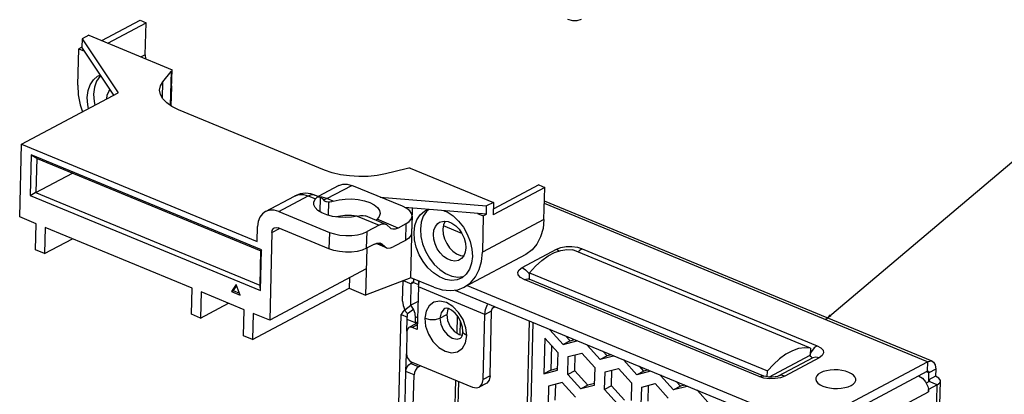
# Model space of a CAD drawing. Extents: x 0 to 1189, y 0 to 841.
# Tile 8 of 10: x 532 to 753, y 413 to 497. Entities that reach past the tile are written whole.
import ezdxf

# ---------------------------------------------------------------- set-up
doc = ezdxf.new("R2010")
doc.units = 0
doc.header["$LTSCALE"] = 65.395
doc.layers.get('0').update_dxf_attribs({"linetype": 'CONTINUOUS'})
doc.layers.add('03__ASM_ALL_CURVES', color=7, linetype='CONTINUOUS')

msp = doc.modelspace()

# ---------------------------------------------------------------- linework, layer by layer
at = {"color": 2, "linetype": 'CONTINUOUS'}
msp.add_line((712.61, 429.69), (865.27, 558.44), dxfattribs=at)
at = {"color": 7, "linetype": 'CONTINUOUS'}
for p, q in [((550.16, 492.21), (558.77, 496.78)), ((551.48, 491.67), (560.1, 496.23)), ((558.77, 496.78), (560.1, 496.23)), ((559.91, 489.06), (560.1, 496.23)), ((547.24, 493.42), (545.73, 492.61)), ((547.24, 493.42), (565.92, 485.71)), ((545.73, 492.61), (545.68, 490.75)), ((545.73, 492.61), (553.79, 480.53)), ((544.76, 482.26), (544.97, 490.38)), ((545.68, 490.75), (544.97, 490.38)), ((544.97, 490.38), (546.29, 489.83)), ((552.84, 480.03), (545.68, 490.75)), ((559.91, 489.06), (558.99, 488.57)), ((559.91, 489.06), (559.96, 488.17)), ((549.43, 484.36), (549.84, 484.52)), ((549.92, 484.39), (549.7, 484.2)), ((563.86, 482.99), (565.69, 485.27)), ((565.69, 485.27), (565.49, 477.74)), ((565.82, 481.59), (565.92, 485.71)), ((563.76, 479.31), (563.86, 482.99)), ((565.86, 481.85), (565.83, 482.09)), ((532.13, 469.05), (553.79, 480.53)), ((565.75, 477.57), (565.86, 481.85)), ((565.82, 481.59), (565.86, 481.85)), ((600.16, 463.22), (567.38, 476.74)), ((531.7, 452.69), (532.13, 469.05)), ((532.13, 469.05), (585.04, 447.23)), ((534.31, 466.65), (534.08, 457.49)), ((585.99, 445.34), (534.31, 466.65)), ((534.31, 466.65), (535.56, 465.88)), ((535.56, 465.88), (535.36, 458.18)), ((535.65, 465.8), (535.56, 465.88)), ((535.65, 465.8), (585.86, 445.09)), ((535.36, 458.18), (543.57, 462.53)), ((618.48, 463.5), (613.87, 462.37)), ((619.38, 463.67), (638.07, 455.96)), ((648.28, 459.87), (638.03, 454.44)), ((648.28, 459.87), (649.6, 459.33)), ((534.08, 457.49), (535.15, 458.17)), ((535.36, 458.18), (535.15, 458.17)), ((585.68, 437.33), (535.15, 458.17)), ((603.33, 459.77), (598.69, 457.31)), ((600.67, 456.81), (606.28, 459.78)), ((617.67, 455.09), (606.28, 459.78)), ((649.6, 459.33), (637.99, 453.17)), ((649.41, 452.14), (649.6, 459.33)), ((534.08, 457.49), (585.75, 436.18)), ((586.9, 453.94), (593.37, 457.37)), ((589.85, 453.95), (596.45, 457.45)), ((596.45, 457.45), (598.1, 456.77)), ((599.27, 457.07), (597.95, 457.61)), ((599.19, 453.85), (599.27, 457.07)), ((599.65, 457.1), (599.2, 457.1)), ((600.67, 456.81), (599.65, 457.1)), ((599.89, 456.57), (600.06, 456.58)), ((600.06, 456.58), (600.67, 456.81)), ((602.12, 456.21), (600.67, 456.81)), ((601.04, 456), (600.96, 453.09)), ((612.64, 457.16), (636.55, 455.16)), ((638.07, 455.96), (636.55, 455.16)), ((638.07, 455.96), (637.99, 453.17)), ((589.85, 453.95), (601.24, 449.25)), ((636.5, 453.3), (618.16, 454.84)), ((619.53, 439.08), (619.93, 454.69)), ((622.78, 454.11), (623.51, 454.39)), ((623.57, 454.38), (623.05, 453.95)), ((634.47, 453.47), (635.79, 452.92)), ((635.79, 452.92), (636.5, 453.3)), ((636.5, 453.3), (636.55, 455.16)), ((535.37, 451.18), (531.7, 452.69)), ((535.22, 445.34), (535.37, 451.18)), ((607.5, 452.89), (612.42, 450.86)), ((613.93, 451.02), (609.34, 452.92)), ((616.65, 450.22), (611.93, 452.17)), ((618.39, 451.14), (616.65, 450.22)), ((618.39, 451.14), (618.29, 447.42)), ((619.8, 452.88), (619.71, 449.16)), ((635.79, 452.92), (635.58, 444.81)), ((649.41, 452.14), (635.58, 444.81)), ((537.43, 450.33), (537.28, 444.49)), ((570.41, 436.73), (537.43, 450.33)), ((585.04, 447.23), (585.13, 450.53)), ((588.34, 449.21), (587.83, 429.55)), ((588.34, 449.21), (590.05, 450.11)), ((601.14, 445.54), (589.75, 450.23)), ((601.24, 449.25), (601.14, 445.54)), ((609.6, 445.7), (609.69, 449.41)), ((612.42, 450.86), (609.69, 449.41)), ((615.14, 450.06), (614.95, 450.16)), ((630.98, 449.02), (626.84, 450.73)), ((537.28, 444.49), (543.55, 447.81)), ((611.34, 446.62), (609.6, 445.7)), ((614.06, 445.81), (611.74, 446.77)), ((612.11, 446.85), (613.45, 446.3)), ((612.84, 446.78), (613.04, 446.68)), ((618.29, 447.42), (615.57, 445.98)), ((537.28, 444.49), (535.22, 445.34)), ((585.66, 437.43), (585.86, 445.14)), ((585.75, 436.18), (585.99, 445.34)), ((585.99, 445.34), (585.86, 445.14)), ((609.61, 445.7), (609.34, 435.19)), ((652.25, 445.47), (652.86, 445.09)), ((709.27, 423.32), (655.86, 445.34)), ((645.33, 444.29), (631.5, 436.96)), ((609.49, 441.04), (587.83, 429.55)), ((645.97, 440.14), (646.17, 439.75)), ((646.15, 438.76), (646.19, 440.21)), ((646.19, 440.21), (699.59, 418.19)), ((605.73, 439.04), (605.67, 436.71)), ((619.53, 439.08), (609.34, 435.19)), ((617.79, 438.43), (619.62, 437.68)), ((624.72, 436.94), (619.53, 439.08)), ((620.19, 437.98), (619.62, 437.68)), ((619.8, 438.02), (619.77, 438)), ((620.12, 438.83), (620.1, 438.02)), ((620.1, 438.02), (621.24, 437.55)), ((621.26, 438.36), (621.24, 437.55)), ((645, 438.67), (645.66, 438.86)), ((645.66, 438.86), (646.07, 438.79)), ((646.07, 438.79), (645.93, 438.86)), ((698.79, 417.05), (646.07, 438.79)), ((570.26, 430.89), (570.41, 436.73)), ((572.47, 435.88), (572.32, 430.04)), ((582.1, 431.91), (572.47, 435.88)), ((580.28, 437.56), (579.23, 435.98)), ((579.23, 435.98), (579.62, 436.19)), ((579.23, 435.98), (581.21, 435.16)), ((580.37, 437.32), (579.62, 436.19)), ((579.62, 436.19), (581.04, 435.6)), ((581.21, 435.16), (580.28, 437.56)), ((584.01, 425.22), (605.67, 436.71)), ((585.68, 437.33), (585.66, 437.43)), ((585.75, 436.18), (585.68, 437.33)), ((605.67, 436.71), (609.34, 435.19)), ((619.5, 432.9), (619.62, 437.68)), ((621.32, 437.59), (621.24, 437.55)), ((629.43, 436.32), (707.25, 404.23)), ((572.32, 430.04), (578.59, 433.36)), ((621.14, 433.77), (619.5, 432.9)), ((581.95, 426.07), (582.1, 431.91)), ((618.15, 431.92), (619.5, 432.9)), ((618.76, 431.06), (620.11, 432.03)), ((636.13, 430.87), (637.67, 431.69)), ((637.3, 417.09), (637.67, 431.69)), ((638.08, 432.75), (638.08, 432.43)), ((638.08, 432.43), (638.42, 432.61)), ((572.32, 430.04), (570.26, 430.89)), ((584.16, 431.06), (584.01, 425.22)), ((587.83, 429.55), (584.16, 431.06)), ((615.3, 351.14), (617.36, 430.83)), ((617.36, 430.83), (618.74, 430.26)), ((618.65, 427.07), (618.72, 429.73)), ((620.56, 428.97), (618.72, 429.73)), ((620.56, 428.97), (620.59, 430.12)), ((620.56, 428.97), (621.03, 429.22)), ((621.06, 430.37), (620.59, 430.12)), ((629.91, 426.67), (630.01, 430.47)), ((630.58, 426.33), (630.66, 429.35)), ((646.12, 429.44), (644.87, 381.17)), ((646.95, 429.09), (645.72, 381.56)), ((620.64, 428.75), (619.1, 427.92)), ((621.01, 428.55), (619.83, 427.93)), ((620.64, 428.74), (620.94, 428.83)), ((620.94, 428.83), (621.02, 428.81)), ((650.77, 427.52), (650.77, 427.41)), ((650.89, 427.47), (650.77, 427.41)), ((650.77, 427.41), (653.73, 424.15)), ((584.01, 425.22), (581.95, 426.07)), ((649.61, 425.54), (649.4, 417.57)), ((652.57, 422.27), (649.61, 425.54)), ((655.28, 424.97), (653.73, 424.15)), ((653.73, 424.15), (656.8, 424.92)), ((656.8, 424.92), (656.81, 425.03)), ((652.47, 418.34), (652.57, 422.27)), ((659.1, 423.97), (659.1, 424.08)), ((659.22, 424.04), (659.1, 423.97)), ((662.03, 420.75), (659.1, 423.97)), ((709.48, 422.56), (709.03, 421.62)), ((709.27, 423.32), (709.22, 421.72)), ((618.42, 418.04), (618.52, 422.03)), ((654.76, 417.4), (654.86, 421.39)), ((654.86, 421.39), (657.89, 422.15)), ((657.89, 422.15), (660.82, 418.93)), ((663.57, 421.58), (662.03, 420.75)), ((665.06, 421.52), (662.03, 420.75)), ((665.06, 421.63), (665.06, 421.52)), ((667.35, 420.57), (667.36, 420.68)), ((667.47, 420.63), (667.35, 420.57)), ((670.28, 417.35), (667.35, 420.57)), ((699.94, 416.8), (709.22, 421.72)), ((709.76, 421.14), (702.02, 417.04)), ((735.53, 420.24), (735.48, 418.11)), ((620.25, 417.29), (618.42, 418.04)), ((621.26, 419.13), (619.42, 419.88)), ((621.26, 419.13), (621.71, 419.37)), ((650.95, 418.39), (649.4, 417.57)), ((649.4, 417.57), (652.47, 418.34)), ((656.31, 418.22), (654.76, 417.4)), ((660.82, 418.93), (660.72, 414.95)), ((663.01, 414), (663.12, 417.98)), ((663.12, 417.98), (666.15, 418.75)), ((666.15, 418.75), (669.07, 415.53)), ((671.83, 418.17), (670.28, 417.35)), ((673.31, 418.12), (670.28, 417.35)), ((673.31, 418.22), (673.31, 418.12)), ((699.56, 416.86), (699.59, 418.19)), ((733.54, 417.09), (735.48, 418.11)), ((735.85, 417.79), (735.3, 418.02)), ((735.83, 417.98), (735.85, 417.79)), ((737.4, 418.61), (735.85, 417.79)), ((618.67, 356.2), (620.25, 417.29)), ((628.07, 355.68), (629.64, 416.1)), ((628.78, 356.55), (630.31, 415.82)), ((637.3, 417.09), (635.75, 416.26)), ((657.69, 414.18), (654.76, 417.4)), ((675.6, 417.17), (675.61, 417.28)), ((675.72, 417.23), (675.6, 417.17)), ((678.53, 413.95), (675.6, 417.17)), ((735.88, 415.8), (735.22, 415.45)), ((735.8, 415.76), (735.85, 417.79)), ((737.36, 417.01), (735.81, 416.19)), ((735.96, 416.11), (735.81, 416.19)), ((737.72, 415.04), (735.88, 415.8)), ((636.41, 415.38), (634.86, 414.56)), ((650.44, 414.78), (650.34, 410.85)), ((653.51, 415.56), (650.44, 414.78)), ((656.48, 412.29), (653.51, 415.56)), ((659.23, 415), (657.69, 414.18)), ((660.72, 414.95), (657.69, 414.18)), ((664.56, 414.82), (663.01, 414)), ((665.94, 410.78), (663.01, 414)), ((669.07, 415.53), (668.97, 411.54)), ((671.26, 410.6), (671.37, 414.58)), ((671.37, 414.58), (674.4, 415.34)), ((674.4, 415.34), (677.32, 412.12)), ((680.08, 414.77), (678.53, 413.95)), ((681.56, 414.71), (678.53, 413.95)), ((681.56, 414.82), (681.56, 414.71)), ((683.86, 413.77), (683.86, 413.87)), ((683.97, 413.83), (683.86, 413.77)), ((686.78, 410.55), (683.86, 413.77)), ((735.78, 414.02), (735.73, 414.04))]:
    msp.add_line(p, q, dxfattribs=at)
at = {"color": 3, "linetype": 'CONTINUOUS'}
for p, q in [((735.53, 420.24), (649.51, 455.71)), ((736.61, 420.36), (649.52, 456.27)), ((644.51, 441.36), (652.25, 445.47)), ((658.02, 445.58), (710.74, 423.84)), ((617.67, 433.83), (617.79, 438.43)), ((621.23, 437.02), (621.4, 438.11)), ((621.4, 438.11), (621.47, 438.28)), ((697.72, 416.93), (645, 438.67)), ((646.13, 438.77), (646.18, 438.99)), ((621.23, 437.02), (620.98, 427.46)), ((636.13, 430.87), (621.23, 437.02)), ((632.19, 437.33), (708.45, 405.88)), ((618.72, 429.73), (618.76, 431.06)), ((620.61, 428.97), (620.6, 428.75)), ((626.05, 430.05), (627.6, 430.87)), ((635.75, 416.26), (636.13, 430.87)), ((618.65, 427.07), (618.52, 422.03)), ((620.98, 427.46), (619.83, 427.93)), ((654.28, 426.07), (655.28, 424.97)), ((655.28, 424.97), (656.32, 425.23)), ((651.09, 423.9), (650.95, 418.39)), ((663.57, 421.58), (662.61, 422.64)), ((619.42, 419.88), (619.88, 420.12)), ((619.63, 420.23), (633.39, 414.55)), ((656.31, 418.22), (656.4, 421.77)), ((664.57, 421.83), (663.57, 421.58)), ((711.23, 421.14), (703.49, 417.04)), ((708.45, 405.88), (735.53, 420.24)), ((709.56, 421.14), (709.53, 421.02)), ((616.84, 356.95), (618.42, 418.04)), ((650.95, 418.39), (652.48, 418.78)), ((659.23, 415), (656.31, 418.22)), ((664.56, 414.82), (664.65, 418.37)), ((671.83, 418.17), (670.86, 419.23)), ((672.82, 418.42), (671.83, 418.17)), ((737.4, 418.61), (737.36, 417.01)), ((680.08, 414.77), (679.11, 415.83)), ((698.81, 416.6), (697.72, 416.93)), ((708.4, 403.75), (733.54, 417.09)), ((737.58, 383.24), (738.42, 415.91)), ((651.98, 415.17), (651.89, 411.67)), ((660.73, 415.38), (659.23, 415)), ((667.49, 411.6), (664.56, 414.82)), ((672.81, 411.42), (672.9, 414.97)), ((681.08, 415.02), (680.08, 414.77)), ((710.62, 400.15), (735.77, 413.49)), ((735.58, 414.71), (735.73, 414.1)), ((735.73, 414.1), (735.77, 413.49)), ((735.77, 413.49), (735.78, 414.02)), ((737.72, 415.04), (735.78, 414.02)), ((736.87, 382.37), (737.72, 415.04))]:
    msp.add_line(p, q, dxfattribs=at)
at = {"color": 7, "linetype": 'CONTINUOUS'}
for points in [[(654.67, 497.03), (655.8, 496.72), (656.88, 496.74), (657.84, 497.06)], [(546.89, 479.49), (547.08, 481.01), (547.54, 482.34), (548.26, 483.43), (549.2, 484.23), (549.43, 484.36)], [(549.7, 484.2), (548.97, 483.11), (548.5, 481.77), (548.31, 480.24)], [(565.69, 485.27), (565.79, 485.42), (565.87, 485.56), (565.92, 485.71)], [(544.76, 482.26), (544.86, 480.07), (545.29, 477.81), (545.78, 476.29)], [(563.12, 481.15), (563.31, 482.06), (563.86, 482.99)], [(548.31, 480.24), (548.42, 478.6), (548.6, 477.78)], [(551.25, 479.18), (551.36, 480.01), (551.69, 480.83), (552.03, 481.24)], [(567.38, 476.74), (565.9, 477.46), (564.71, 478.28), (563.83, 479.18), (563.3, 480.13), (563.12, 481.15)], [(547.18, 477.03), (547, 477.84), (546.89, 479.49)], [(613.87, 462.37), (611.97, 462), (609.95, 461.79), (607.87, 461.75), (605.79, 461.88), (603.77, 462.17), (601.88, 462.62), (600.16, 463.22)], [(619.38, 463.67), (619.07, 463.62), (618.77, 463.57), (618.48, 463.5)], [(603.33, 459.77), (604.28, 460.08), (605.25, 460.07), (606.28, 459.78)], [(597.95, 457.61), (597.06, 457.89), (595.89, 458.01), (594.7, 457.87), (593.54, 457.45), (593.37, 457.37)], [(593.37, 457.37), (594.4, 457.71), (595.41, 457.73), (596.45, 457.45)], [(596.45, 457.45), (597.06, 457.68), (597.63, 457.7), (597.95, 457.61)], [(597.73, 455.81), (597.78, 456.12), (598.1, 456.77)], [(607.5, 452.89), (606.17, 452.66), (604.75, 452.57), (603.31, 452.63), (601.92, 452.83), (600.65, 453.17), (599.55, 453.62), (598.68, 454.17), (598.08, 454.79), (597.77, 455.45), (597.73, 455.81)], [(599.27, 457.07), (598.83, 457.16), (598.42, 457.05), (598.1, 456.77)], [(599.88, 456.58), (599.7, 456.79), (599.49, 456.95), (599.27, 457.07)], [(600.49, 456.1), (600.2, 456.26), (599.88, 456.58)], [(601.04, 456), (600.59, 456.06), (600.49, 456.1)], [(602.12, 456.21), (601.73, 456.1), (601.36, 456.02), (601.04, 456)], [(602.12, 456.21), (603.4, 456.53), (604.8, 456.71), (606.27, 456.73), (607.72, 456.61), (609.09, 456.33), (610.32, 455.93), (611.32, 455.41), (612.07, 454.81), (612.52, 454.15), (612.65, 453.51)], [(586.9, 453.94), (586.22, 453.43), (585.65, 452.65), (585.28, 451.67), (585.13, 450.53)], [(589.85, 453.95), (588.82, 454.24), (587.84, 454.24), (586.9, 453.94)], [(612.65, 453.51), (612.45, 452.8), (611.93, 452.17)], [(619.8, 452.88), (619.69, 453.46), (619.28, 454.06), (618.6, 454.61), (617.67, 455.09)], [(620.25, 449.24), (620.44, 450.76), (620.9, 452.09), (621.62, 453.18), (622.56, 453.98), (622.78, 454.11)], [(623.05, 453.95), (622.33, 452.86), (621.86, 451.52), (621.67, 449.99)], [(626.96, 454.1), (627.67, 453.81), (629, 452.93), (630.23, 451.77), (631.32, 450.39), (632.2, 448.84), (632.86, 447.17), (633.25, 445.48), (633.35, 443.83)], [(607.5, 452.9), (606.17, 453.01), (604.71, 452.99), (603.29, 452.81), (602.85, 452.7)], [(607.5, 452.89), (608.21, 453.02), (608.84, 453.03), (609.34, 452.92)], [(611.63, 451.97), (611.68, 451.99), (611.93, 452.17)], [(613.93, 451.02), (613.61, 451.11), (613.03, 451.09), (612.42, 450.86)], [(614.95, 450.16), (614.12, 450.93), (613.93, 451.02)], [(618.39, 451.14), (619.14, 451.65), (619.62, 452.22), (619.8, 452.88)], [(624.58, 448.79), (624.72, 449.76), (625.05, 450.58), (625.57, 451.21), (625.99, 451.5)], [(625.99, 451.5), (626.24, 451.61), (627.03, 451.76), (627.88, 451.66), (628.76, 451.3), (629.6, 450.71), (630.37, 449.93), (631.01, 448.98), (631.49, 447.94), (631.78, 446.85), (631.86, 445.79)], [(627.21, 451.74), (627.2, 451.72), (626.86, 450.9), (626.73, 449.93)], [(649.41, 452.14), (649.2, 450.08), (648.67, 448.22), (647.84, 446.61), (646.74, 445.3), (645.33, 444.29)], [(588.34, 449.21), (588.42, 449.67), (588.63, 450.03), (588.87, 450.23)], [(588.87, 450.23), (588.94, 450.26), (589.33, 450.33), (589.75, 450.23)], [(601.24, 449.25), (602.36, 448.88), (603.62, 448.64), (604.95, 448.52), (606.28, 448.55), (607.56, 448.71), (608.71, 449), (609.69, 449.41)], [(616.65, 450.22), (616.03, 449.99), (615.46, 449.97), (615.14, 450.06)], [(619.71, 449.16), (619.52, 448.51), (619.04, 447.93), (618.29, 447.42)], [(630.82, 438.96), (629.91, 438.61), (628.64, 438.48), (627.29, 438.7), (625.93, 439.26), (624.6, 440.14), (623.37, 441.3), (622.29, 442.68), (621.4, 444.23), (620.74, 445.9), (620.36, 447.59), (620.25, 449.24)], [(621.67, 449.99), (621.78, 448.35), (622.16, 446.67), (622.81, 445.01), (623.69, 443.46), (624.77, 442.07), (626.01, 440.91), (627.34, 440.03), (628.7, 439.46), (630.05, 439.24), (631.31, 439.36), (631.4, 439.4)], [(630.45, 443.08), (630.2, 442.97), (629.42, 442.81), (628.56, 442.92), (627.69, 443.28), (626.85, 443.86), (626.08, 444.65), (625.44, 445.59), (624.96, 446.64), (624.67, 447.73), (624.58, 448.79)], [(626.73, 449.93), (626.81, 448.87), (627.09, 447.79), (627.57, 446.75), (628.2, 445.81), (628.97, 445.02), (629.81, 444.43), (630.68, 444.06), (631.37, 443.97)], [(611.34, 446.62), (611.95, 446.85), (612.53, 446.87), (612.84, 446.78)], [(613.04, 446.68), (613.87, 445.91), (614.06, 445.81)], [(609.6, 445.7), (608.62, 445.29), (607.46, 444.99), (606.18, 444.83), (604.85, 444.8), (603.52, 444.92), (602.27, 445.16), (601.14, 445.54)], [(614.06, 445.81), (614.38, 445.73), (614.95, 445.75), (615.57, 445.98)], [(631.86, 445.79), (631.73, 444.82), (631.39, 444), (630.87, 443.37), (630.45, 443.08)], [(631.5, 436.96), (632.91, 437.97), (634.01, 439.28), (634.84, 440.89), (635.37, 442.75), (635.58, 444.81)], [(646.19, 440.21), (647.52, 441.68), (648.92, 442.94), (650.35, 443.96), (651.78, 444.72), (653.19, 445.21), (654.56, 445.41), (655.86, 445.34)], [(658.02, 445.58), (657.35, 445.07), (657.15, 444.81)], [(633.35, 443.83), (633.17, 442.31), (632.7, 440.98), (631.98, 439.89), (631.04, 439.09), (630.82, 438.96)], [(644.51, 441.36), (645.29, 440.88), (645.97, 440.14)], [(619.77, 438), (619.66, 437.87), (619.62, 437.68)], [(620.1, 438.02), (619.92, 438.05), (619.8, 438.02)], [(624.72, 436.94), (626.56, 436.37), (628.35, 436.19), (630.04, 436.4), (631.5, 436.96)], [(617.67, 433.83), (617.78, 432.87), (618.15, 431.92)], [(618.14, 431.94), (617.74, 431.45), (617.36, 430.83)], [(618.15, 431.92), (618.43, 431.47), (618.76, 431.06)], [(620.11, 432.03), (619.83, 432.48), (619.5, 432.9)], [(620.59, 430.12), (620.47, 431.08), (620.11, 432.03)], [(637.67, 431.69), (637.71, 431.91), (637.8, 432.13), (637.93, 432.31), (638.08, 432.43)], [(709.27, 423.32), (707.97, 423.39), (706.6, 423.18), (705.19, 422.69), (703.75, 421.93), (702.33, 420.92), (700.93, 419.66), (699.59, 418.19)], [(710.74, 423.84), (710.07, 423.33), (709.48, 422.56)], [(711.23, 421.14), (710.44, 421.31), (709.76, 421.14)], [(621.26, 419.13), (620.88, 418.83), (620.56, 418.37), (620.34, 417.83), (620.25, 417.29)], [(735.48, 418.11), (735.63, 418.15), (735.69, 418.14)], [(735.69, 418.14), (735.75, 418.1), (735.83, 417.98)], [(637.3, 417.09), (637.1, 416.14), (636.58, 415.48), (636.41, 415.38)], [(697.72, 416.93), (698.38, 417.12), (698.79, 417.05)], [(702.02, 417.04), (701.82, 416.96), (701.35, 416.84), (700.66, 416.78), (699.89, 416.8), (699.22, 416.91), (698.79, 417.05)], [(703.49, 417.04), (702.7, 417.21), (702.02, 417.04)], [(735.88, 415.8), (736, 415.89), (736.02, 415.97)], [(736.02, 415.97), (736.02, 416), (735.96, 416.11)]]:
    msp.add_lwpolyline(points, dxfattribs=at)
at = {"color": 3, "linetype": 'CONTINUOUS'}
for points in [[(652.25, 445.47), (653.21, 445.84), (654.4, 446.04), (655.68, 446.07), (656.93, 445.91), (658.02, 445.58)], [(645, 438.67), (644.16, 439.14), (643.66, 439.7), (643.56, 440.29), (643.85, 440.87), (644.51, 441.36)], [(628.95, 432.62), (627.51, 433.49), (626.05, 433.82), (624.72, 433.59), (623.65, 432.81), (622.94, 431.57), (622.67, 429.98)], [(627.16, 432.18), (626.95, 432.05), (626.3, 431.23), (626.05, 430.05)], [(631.21, 426.99), (631.12, 428), (630.78, 429.13), (630.2, 430.23), (629.46, 431.15), (628.67, 431.81), (627.95, 432.16), (627.43, 432.24), (627.16, 432.18)], [(627.94, 432.16), (627.85, 432.05), (627.6, 430.87)], [(632.07, 426.11), (631.88, 427.88), (631.25, 429.68), (630.24, 431.31), (628.95, 432.62)], [(636.13, 430.87), (636.3, 431.97), (636.74, 433.05), (636.88, 433.25)], [(622.67, 429.98), (623.79, 429.71), (625.03, 429.74), (626.05, 430.05)], [(622.67, 429.98), (622.85, 428.2), (623.48, 426.41), (624.49, 424.78), (625.78, 423.46), (627.23, 422.6), (628.68, 422.27), (630.01, 422.5), (631.09, 423.27)], [(626.05, 430.05), (626.23, 428.68), (626.83, 427.35), (627.74, 426.25), (628.83, 425.54), (629.93, 425.34), (630.67, 425.55)], [(627.6, 430.87), (627.78, 429.51), (628.37, 428.17), (629.29, 427.07), (630.38, 426.36), (631.08, 426.24)], [(619.1, 427.92), (619.01, 427.87), (618.75, 427.54), (618.65, 427.07)], [(619.83, 427.93), (619.39, 428.01), (619.1, 427.92)], [(630.67, 425.55), (630.88, 425.74), (631.1, 426.22), (631.21, 426.99)], [(632.07, 426.11), (631.36, 426.59), (631.21, 426.99)], [(631.09, 423.27), (631.79, 424.52), (632.07, 426.11)], [(710.74, 423.84), (711.58, 423.37), (712.08, 422.81), (712.18, 422.21), (711.89, 421.64), (711.23, 421.14)], [(618.52, 422.03), (618.6, 421.48), (618.83, 420.95), (619.2, 420.51), (619.63, 420.23)], [(709.03, 421.62), (709.4, 421.4), (709.56, 421.14)], [(735.53, 420.24), (736.27, 420.43), (736.61, 420.35)], [(736.61, 420.35), (736.88, 420.19), (737.28, 419.55), (737.4, 418.61)], [(618.42, 418.04), (618.51, 418.59), (618.73, 419.13), (619.05, 419.59), (619.42, 419.88)], [(634.86, 414.56), (635.03, 414.66), (635.55, 415.32), (635.75, 416.26)], [(701.34, 416.47), (700.06, 416.44), (698.81, 416.6)], [(703.49, 417.04), (702.53, 416.67), (701.34, 416.47)], [(733.54, 417.09), (734.38, 416.55), (735.09, 415.72), (735.58, 414.71)], [(738.42, 415.91), (738.41, 416.05), (738.09, 416.57), (737.36, 417.01)], [(737.72, 415.04), (738.28, 415.51), (738.42, 415.91)], [(633.39, 414.55), (634.27, 414.39), (634.86, 414.56)]]:
    msp.add_lwpolyline(points, dxfattribs=at)
at = {"color": 2, "linetype": 'CONTINUOUS'}
msp.add_solid([(713.57, 430.88), (712.61, 429.69), (713.94, 430.44)], dxfattribs=at)
at = {"layer": '03__ASM_ALL_CURVES', "color": 4, "linetype": 'CONTINUOUS'}
for points in [[(718.37, 414.92), (718.87, 415.24), (719.22, 415.61), (719.4, 416.01), (719.41, 416.42), (719.25, 416.83), (718.93, 417.21), (718.45, 417.56), (717.83, 417.87), (717.11, 418.12), (716.3, 418.3), (715.45, 418.4), (714.55, 418.43), (713.69, 418.37), (712.87, 418.24), (712.13, 418.03), (711.49, 417.75)], [(711.49, 417.75), (710.99, 417.43), (710.65, 417.06), (710.46, 416.67), (710.45, 416.25), (710.61, 415.85), (710.93, 415.46), (711.41, 415.11), (712.03, 414.8), (712.75, 414.55), (713.56, 414.37), (714.42, 414.27), (715.31, 414.25), (716.17, 414.3), (716.99, 414.44), (717.73, 414.64), (718.37, 414.92)]]:
    msp.add_lwpolyline(points, dxfattribs=at)

doc.saveas('drawing.dxf')
